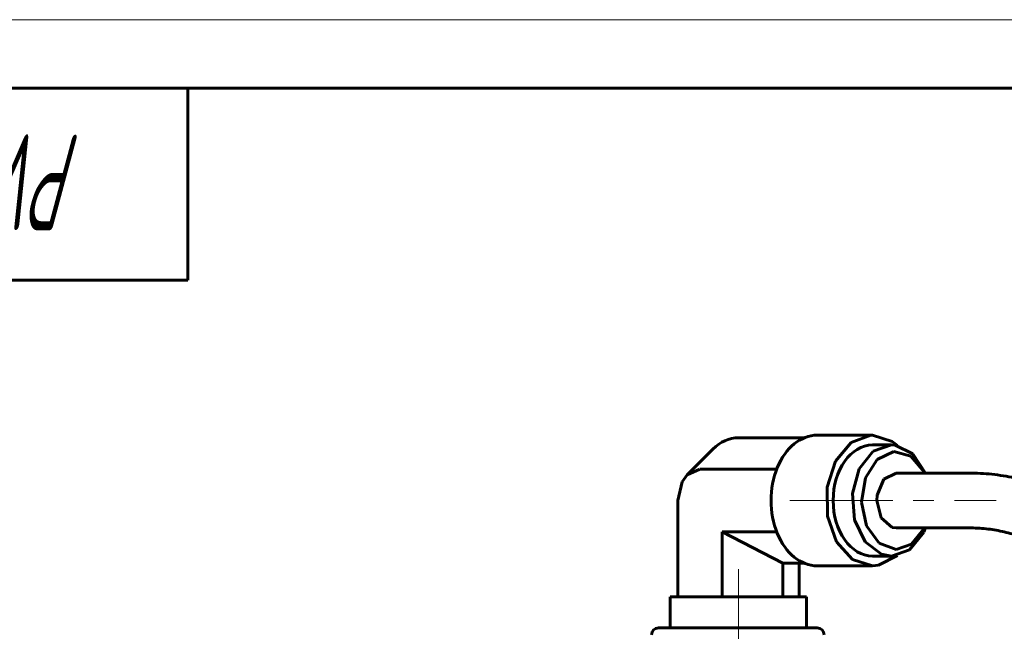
# Model space of a CAD drawing. Header units: millimetres. Extents: x 0 to 420, y 0 to 297.
# Tile 8 of 15: x 78 to 150, y 252 to 297. Entities that reach past the tile are written whole.
import ezdxf

# ---------------------------------------------------------------- set-up
doc = ezdxf.new("R2010")
doc.units = ezdxf.units.MM
for name, pattern in [('K5LT_AXLED', [12, 7.5, -1.5, 1.5, -1.5]), ('K5LT_BASIC', [0]), ('K5LT_THIN', [0])]:
    doc.linetypes.add(name, pattern=pattern)
doc.layers.add('Системный слой (1)', color=7, linetype='Continuous', true_color=0x6c6c6c)
doc.styles.add('KTEXTSTYLE', font='GOST_AU.SHX', dxfattribs={"width": 0.56, "height": 5})

# ---------------------------------------------------------------- blocks, each defined once
blk = doc.blocks.new('U51')
at = {"layer": 'Системный слой (1)', "color": 143, "linetype": 'K5LT_BASIC', "lineweight": 60, "true_color": 0x33acca}
for p, q in [((140.732, 263.498), (140.24, 262.349)), ((141.626, 263.949), (140.732, 263.498)), ((140.24, 262.349), (140.212, 261.949)), ((140.212, 261.949), (140.53, 260.684)), ((140.53, 260.684), (141.343, 259.989)), ((141.343, 259.989), (141.626, 259.949))]:
    blk.add_line(p, q, dxfattribs=at)
blk = doc.blocks.new('U52')
at = {"layer": 'Системный слой (1)', "color": 143, "linetype": 'K5LT_BASIC', "lineweight": 60, "true_color": 0x33acca}
for p, q in [((126.395, 263.817), (127.329, 264.236)), ((126.032, 263.315), (126.395, 263.817)), ((125.712, 261.949), (126.032, 263.315))]:
    blk.add_line(p, q, dxfattribs=at)
blk = doc.blocks.new('U53')
at = {"layer": 'Системный слой (1)', "color": 143, "linetype": 'K5LT_BASIC', "lineweight": 60, "true_color": 0x33acca}
for p, q in [((139.384, 263.593), (140.241, 264.936)), ((140.241, 264.936), (141.454, 265.512)), ((141.454, 265.512), (142.711, 265.174)), ((142.711, 265.174), (143.69, 264.008)), ((139.102, 261.827), (139.384, 263.593)), ((143.69, 264.008), (143.719, 263.949)), ((139.468, 260.093), (139.102, 261.827)), ((140.388, 258.835), (139.468, 260.093)), ((143.719, 259.949), (142.757, 258.755)), ((141.626, 258.377), (140.388, 258.835)), ((142.757, 258.755), (141.626, 258.377))]:
    blk.add_line(p, q, dxfattribs=at)
blk = doc.blocks.new('U54')
at = {"layer": 'Системный слой (1)', "color": 143, "linetype": 'K5LT_BASIC', "lineweight": 60, "true_color": 0x33acca}
for p, q in [((141.289, 265.997), (139.964, 265.537)), ((141.551, 265.98), (141.289, 265.997)), ((142.841, 265.351), (141.551, 265.98)), ((139.964, 265.537), (138.94, 264.263)), ((143.778, 263.949), (142.841, 265.351)), ((138.94, 264.263), (138.45, 262.463)), ((138.45, 262.463), (138.604, 260.546)), ((138.604, 260.546), (139.368, 258.948)), ((143.638, 259.635), (143.778, 259.949)), ((142.614, 258.36), (143.638, 259.635)), ((139.368, 258.948), (140.568, 258.031)), ((140.568, 258.031), (141.289, 257.901)), ((141.289, 257.901), (142.614, 258.36))]:
    blk.add_line(p, q, dxfattribs=at)
blk = doc.blocks.new('U55')
at = {"layer": 'Системный слой (1)', "color": 143, "linetype": 'K5LT_BASIC', "lineweight": 60, "true_color": 0x33acca}
for p, q in [((138.347, 266.173), (139.78, 266.708)), ((139.78, 266.708), (139.902, 266.711)), ((139.902, 266.711), (141.347, 266.25)), ((137.215, 264.821), (138.347, 266.173)), ((141.347, 266.25), (141.73, 265.949)), ((136.604, 262.912), (137.215, 264.821)), ((136.631, 260.817), (136.604, 262.912)), ((137.291, 258.941), (136.631, 260.817)), ((138.456, 257.647), (137.291, 258.941)), ((141.73, 257.949), (140.339, 257.227)), ((139.902, 257.186), (138.456, 257.647)), ((140.339, 257.227), (139.902, 257.186))]:
    blk.add_line(p, q, dxfattribs=at)
blk = doc.blocks.new('U56')
at = {"layer": 'Системный слой (1)', "color": 143, "linetype": 'K5LT_BASIC', "lineweight": 60, "true_color": 0x33acca}
for p, q in [((133.646, 254.938), (125.16, 254.938)), ((135.102, 254.938), (133.646, 254.938))]:
    blk.add_line(p, q, dxfattribs=at)
blk = doc.blocks.new('U109')
at = {"color": 7, "linetype": 'K5LT_THIN', "lineweight": 18, "true_color": 0xffffff}
blk.add_line((0, 297), (420, 297), dxfattribs=at)
at = {"color": 143, "linetype": 'K5LT_BASIC', "lineweight": 60, "true_color": 0x33acca}
for p, q in [((20, 292), (415, 292)), ((90, 292), (90, 278)), ((90, 278), (20, 278))]:
    blk.add_line(p, q, dxfattribs=at)
at = {"color": 7, "insert": (82.296, 281.645), "char_height": 7, "attachment_point": 1, "rotation": 180, "style": 'KTEXTSTYLE'}
blk.add_mtext('\\H5.0;\\W1.000;\\Q15;\\Q15;\\W0.560;\\H7.00;PVA1-1313RR-F', dxfattribs=at)

msp = doc.modelspace()

# ---------------------------------------------------------------- linework, layer by layer
at = {"layer": 'Системный слой (1)', "color": 143, "linetype": 'K5LT_BASIC', "lineweight": 60, "true_color": 0x33acca}
for p, q in [((134.9439, 266.5242), (130.1312, 266.5242)), ((135.8786, 266.7113), (139.9017, 266.7113)), ((128.2633, 265.6846), (126.3954, 263.8167)), ((139.9017, 265.9969), (141.2892, 265.9969)), ((132.9249, 264.2365), (127.3294, 264.2365)), ((141.6259, 263.9488), (146.9292, 263.9488)), ((125.7117, 254.9384), (125.7117, 261.9488)), ((141.6259, 259.9488), (146.9292, 259.9488)), ((133.3665, 257.3734), (128.947, 259.6611)), ((132.9249, 259.6611), (128.947, 259.6611)), ((128.947, 254.9384), (128.947, 259.6611)), ((139.9017, 257.9007), (141.2892, 257.9007)), ((133.3665, 254.9384), (133.3665, 257.3734)), ((134.9439, 257.3734), (133.3665, 257.3734)), ((134.5507, 254.9384), (134.5507, 257.3734)), ((135.8786, 257.1863), (139.9017, 257.1863)), ((125.16, 252.6634), (125.16, 254.9384)), ((135.1024, 252.6634), (135.1024, 254.9384)), ((130.1312, 252.6634), (124.3016, 252.6634)), ((135.8812, 252.6634), (130.1312, 252.6634))]:
    msp.add_line(p, q, dxfattribs=at)
at = {"layer": 'Системный слой (1)', "color": 30, "linetype": 'K5LT_AXLED', "lineweight": 18, "true_color": 0xff8000}
for p, q in [((133.8786, 261.9488), (148.9292, 261.9488)), ((130.1312, 256.9384), (130.1312, 250.6634))]:
    msp.add_line(p, q, dxfattribs=at)
at = {"layer": 'Системный слой (1)', "color": 143, "linetype": 'K5LT_BASIC', "lineweight": 60, "true_color": 0x33acca}
for centre, start, end in [((124.3016, 252.1634), 90, 180), ((135.8812, 252.1634), 0, 90)]:
    msp.add_arc(centre, 0.5, start, end, dxfattribs=at)
for centre, major_axis, start_param, end_param in [((130.1312, 261.9488), (0, -4.5754), 3.1415927, 3.7570724), ((135.8786, 261.9488), (0, 4.7625), 0, 3.1415927), ((139.9017, 261.9488), (0, -4.0481), 3.1415927, 6.2831853)]:
    msp.add_ellipse(centre, major_axis=major_axis, ratio=0.7071068, start_param=start_param, end_param=end_param, dxfattribs=at)
for points, knots in [([(146.9292, 263.9488), (147.5025, 263.9488), (148.0592, 263.9199), (149.1627, 263.8032), (149.7081, 263.7158), (150.7803, 263.4807), (151.3126, 263.3328), (152.3463, 262.9785), (152.8487, 262.7746), (153.8296, 262.3096), (154.3069, 262.0502), (154.9357, 261.6629), (155.0985, 261.5583), (155.7582, 261.117), (156.251, 260.7453), (157.2315, 259.9157), (157.7188, 259.4532), (158.6974, 258.4216), (159.1795, 257.8526), (160.1851, 256.5391), (160.7002, 255.7811), (161.6877, 254.1619), (162.1584, 253.2966), (163.0329, 251.5187), (163.4348, 250.6114), (164.1718, 248.7885), (164.5079, 247.8764), (165.1367, 246.022), (165.4295, 245.0793), (165.9766, 243.1722), (166.2312, 242.2067), (166.7069, 240.2581), (166.9276, 239.2768), (167.5977, 236.0673), (167.9847, 233.8305), (168.6184, 229.5411), (168.8421, 227.476), (169.1265, 225.1927), (169.1476, 224.9555), (169.176, 224.6816), (169.1801, 224.6446), (169.2896, 223.4879), (169.4043, 222.3682), (169.6995, 218.9356), (169.8613, 216.6156), (170.0089, 214.0265), (170.0272, 213.7809), (170.0535, 213.039), (170.0964, 212.5366), (170.2479, 208.1196), (170.4226, 204.234), (170.5046, 199.453), (170.5151, 198.6229), (170.5302, 197.5176), (170.5364, 197.2443), (170.5154, 189.7032), (170.5337, 182.443), (170.3108, 168.1493), (170.1517, 161.0954), (170.1318, 153.6775), (170.1312, 153.2941), (170.1312, 152.9194)], [0, 0, 0, 0, 0.4749988, 0.4749988, 0.9444569, 0.9444569, 1.4044727, 1.4044727, 1.8448242, 1.8448242, 2.2785127, 2.2785127, 2.4316038, 2.4316038, 2.9077365, 2.9077365, 3.4112664, 3.4112664, 3.9659356, 3.9659356, 4.61836, 4.61836, 5.2966378, 5.2966378, 5.9749155, 5.9749155, 6.6282866, 6.6282866, 7.2816576, 7.2816576, 7.9350287, 7.9350287, 8.5883997, 8.5883997, 10.0713892, 10.0713892, 11.4005142, 11.4005142, 11.5543787, 11.5543787, 11.5783983, 11.5783983, 12.306229, 12.306229, 13.8099296, 13.8099296, 13.9669307, 13.9669307, 14.2885629, 14.2885629, 16.8173309, 16.8173309, 17.3512893, 17.3512893, 17.527787, 17.527787, 22.216962, 22.216962, 26.7565793, 26.7565793, 26.9981555, 26.9981555, 26.9981555, 26.9981555]), ([(146.9292, 259.9488), (147.3536, 259.9488), (147.7745, 259.9272), (148.5852, 259.8424), (148.9798, 259.7796), (149.7582, 259.6105), (150.1372, 259.5062), (150.8961, 259.2481), (151.27, 259.0969), (152, 258.7496), (152.3547, 258.5561), (153.0125, 258.1483), (153.3186, 257.9375), (153.9955, 257.4237), (154.371, 257.1041), (155.1417, 256.371), (155.534, 255.9528), (156.3351, 255.0055), (156.7387, 254.4708), (157.5754, 253.2435), (158.0009, 252.5422), (158.8048, 251.0711), (159.1825, 250.3027), (159.8879, 248.7279), (160.2164, 247.9201), (160.8426, 246.2456), (161.1391, 245.3762), (161.6938, 243.6114), (161.9516, 242.7172), (162.4359, 240.9018), (162.6629, 239.9777), (163.3615, 236.9094), (163.7623, 234.7752), (164.4547, 230.4761), (164.7488, 228.2851), (165.0042, 226.0465), (165.0092, 226.0046), (165.0417, 225.7076), (165.071, 225.4519), (165.1218, 224.9864), (165.1442, 224.7764), (165.1804, 224.4325), (165.1949, 224.2984), (165.2749, 223.4867), (165.3405, 222.809), (165.4256, 221.9315), (165.4426, 221.7322), (165.4956, 221.138), (165.5327, 220.7446), (165.5761, 220.1674), (165.5938, 219.9881), (165.7121, 218.3556), (165.8264, 216.912), (165.9751, 214.528), (166.0277, 213.5975), (166.123, 211.7807), (166.1661, 210.8909), (166.298, 207.737), (166.3741, 205.4898), (166.4805, 201.0925), (166.5028, 198.941), (166.5413, 196.5422), (166.5438, 196.2869), (166.5453, 195.5482), (166.5534, 195.0686), (166.5599, 192.9214), (166.5705, 191.2594), (166.5502, 186.115), (166.5237, 182.6129), (166.4611, 177.8981), (166.4427, 176.6441), (166.4036, 174.126), (166.3829, 172.8617), (166.3564, 171.2809), (166.3512, 170.9711), (166.3318, 169.8212), (166.3175, 168.9794), (166.2895, 167.3143), (166.276, 166.4891), (166.2597, 165.4967), (166.2571, 165.33), (166.2536, 165.1153), (166.2528, 165.0672), (166.237, 164.0726), (166.2225, 163.1244), (166.1994, 161.5008), (166.1909, 160.8326), (166.1797, 159.9698), (166.1775, 159.7769), (166.1661, 158.8006), (166.1579, 158.0168), (166.1451, 156.5186), (166.1401, 155.8066), (166.1332, 154.3803), (166.1313, 153.6675), (166.1312, 152.9456), (166.1312, 152.9282), (166.1312, 152.9194)], [0, 0, 0, 0, 0.4201688, 0.4201688, 0.8361278, 0.8361278, 1.2455683, 1.2455683, 1.6466925, 1.6466925, 2.028705, 2.028705, 2.3700855, 2.3700855, 2.8027019, 2.8027019, 3.2743981, 3.2743981, 3.8097548, 3.8097548, 4.4283048, 4.4283048, 5.0468547, 5.0468547, 5.6654046, 5.6654046, 6.3103705, 6.3103705, 6.9553364, 6.9553364, 7.6003022, 7.6003022, 9.0836558, 9.0836558, 10.5670094, 10.5670094, 10.5952456, 10.5952456, 10.7678891, 10.7678891, 10.910085, 10.910085, 11.0008202, 11.0008202, 11.4607385, 11.4607385, 11.5962362, 11.5962362, 11.8643236, 11.8643236, 11.9869277, 11.9869277, 12.9685386, 12.9685386, 13.5888481, 13.5888481, 14.1883515, 14.1883515, 15.7131435, 15.7131435, 17.1507953, 17.1507953, 17.3236167, 17.3236167, 17.6478744, 17.6478744, 18.7733785, 18.7733785, 21.1127584, 21.1127584, 21.9607873, 21.9607873, 22.8107153, 22.8107153, 23.0175326, 23.0175326, 23.5833771, 23.5833771, 24.1408676, 24.1408676, 24.2533546, 24.2533546, 24.285797, 24.285797, 24.9243605, 24.9243605, 25.3746468, 25.3746468, 25.5048727, 25.5048727, 26.0326112, 26.0326112, 26.5123734, 26.5123734, 26.9921356, 26.9921356, 26.9980746, 26.9980746, 26.9980746, 26.9980746])]:
    msp.add_open_spline(points, degree=3, knots=knots, dxfattribs=at)

# ---------------------------------------------------------------- block references
msp.add_blockref('U109', (0, 0))
at = {"layer": 'Системный слой (1)'}
for name in ['U55', 'U54', 'U53', 'U52', 'U51', 'U56']:
    msp.add_blockref(name, (0, 0), dxfattribs=at)

doc.saveas('drawing.dxf')
